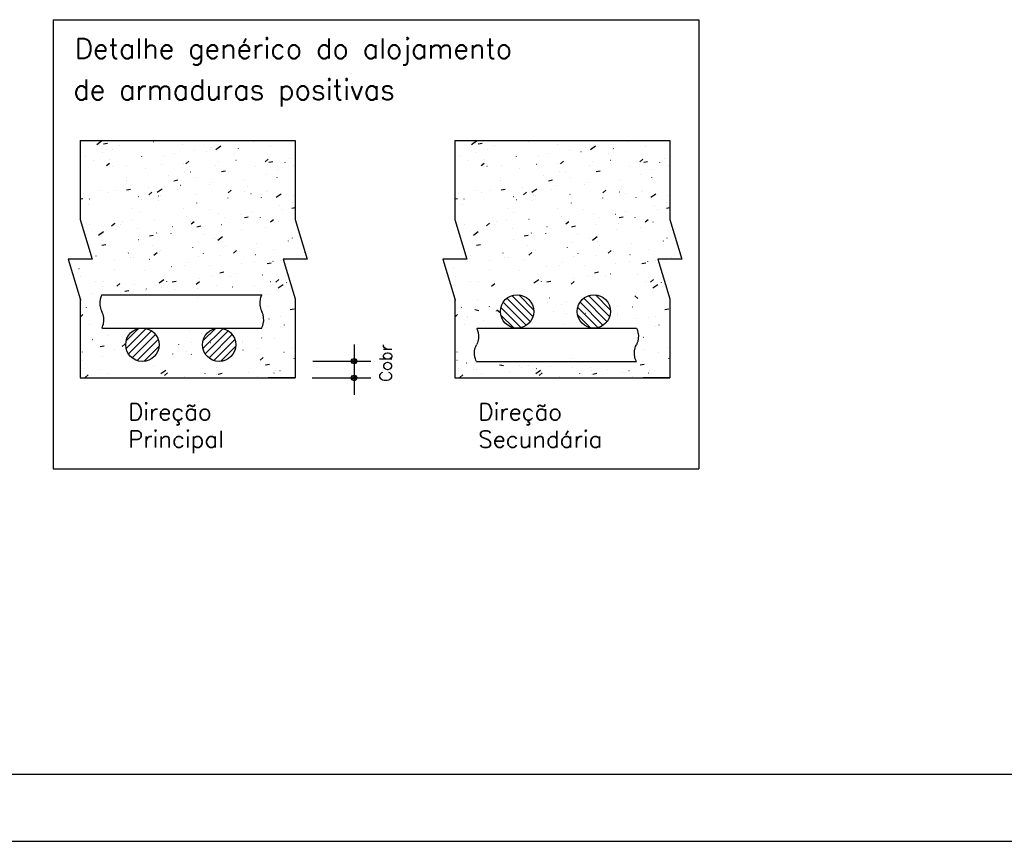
# Model space of a CAD drawing. Extents: x 0 to 119, y 0 to 84.
# Tile 10 of 16: x 85 to 100, y 0 to 12. Entities that reach past the tile are written whole.
import ezdxf

# ---------------------------------------------------------------- set-up
doc = ezdxf.new("R2010")
doc.units = 0
doc.header["$MEASUREMENT"] = 0
for name, color, linetype in [('1', 1, 'CONTINUOUS'), ('2', 2, 'CONTINUOUS'), ('8', 8, 'CONTINUOUS')]:
    doc.layers.add(name, color=color, linetype=linetype)
doc.styles.get("Standard").update_dxf_attribs({"font": 'ROMANS.SHX'})

msp = doc.modelspace()

# ---------------------------------------------------------------- linework, layer by layer
at = {"layer": '1', "linetype": 'Continuous'}
msp.add_line((0, 0), (118.900002, 0), dxfattribs=at)
at = {"layer": '2', "linetype": 'Continuous'}
for p, q in [((85.91697, 12.226338), (95.52197, 12.226338)), ((85.91697, 12.226338), (85.91697, 5.54239)), ((95.52197, 12.226338), (95.52197, 5.54239)), ((86.31586, 10.42997), (89.51586, 10.42997)), ((86.31586, 10.42997), (86.31586, 9.252032)), ((86.563541, 10.37056), (86.636183, 10.423695)), ((87.404825, 10.412648), (87.405801, 10.412864)), ((87.867599, 10.428274), (87.868207, 10.429067)), ((88.888486, 10.413401), (88.888617, 10.414393)), ((89.51586, 10.42997), (89.51586, 9.252032)), ((91.890357, 10.42997), (95.090357, 10.42997)), ((91.890357, 10.42997), (91.890357, 9.252032)), ((92.138038, 10.37056), (92.210679, 10.423695)), ((92.979322, 10.412648), (92.980298, 10.412864)), ((93.442095, 10.428274), (93.442704, 10.429067)), ((94.462983, 10.413401), (94.463114, 10.414393)), ((95.090357, 10.42997), (95.090357, 9.252032)), ((86.31586, 10.309788), (86.31586, 10.309788)), ((86.664449, 10.377547), (86.723347, 10.388996)), ((86.802346, 10.300834), (86.802477, 10.301826)), ((86.907813, 10.349344), (86.908421, 10.350138)), ((87.846101, 10.362323), (87.846232, 10.363314)), ((88.021873, 10.275142), (88.02285, 10.275358)), ((88.193019, 10.266426), (88.193627, 10.267219)), ((88.265947, 10.329252), (88.266924, 10.329468)), ((88.334828, 10.296076), (88.407469, 10.34921)), ((88.673672, 10.306882), (88.674281, 10.307676)), ((89.152805, 10.345356), (89.153413, 10.346149)), ((91.890357, 10.309788), (91.890357, 10.309788)), ((92.238946, 10.377547), (92.297844, 10.388996)), ((92.376843, 10.300834), (92.376973, 10.301826)), ((92.482309, 10.349344), (92.482918, 10.350138)), ((93.420598, 10.362323), (93.420729, 10.363314)), ((93.59637, 10.275142), (93.597346, 10.275358)), ((93.767515, 10.266426), (93.768124, 10.267219)), ((93.840444, 10.329252), (93.84142, 10.329468)), ((93.909324, 10.296076), (93.981965, 10.34921)), ((94.248169, 10.306882), (94.248778, 10.307676)), ((94.727301, 10.345356), (94.72791, 10.346149)), ((86.31586, 10.18939), (86.31586, 10.18939)), ((86.31586, 10.17123), (86.31586, 10.17123)), ((86.31586, 10.17123), (86.31586, 10.17123)), ((86.31586, 10.17123), (86.31586, 10.17123)), ((86.31586, 10.16384), (86.31586, 10.16384)), ((86.31586, 10.16384), (86.31586, 10.16384)), ((86.39924, 10.189715), (86.400217, 10.189931)), ((86.520132, 10.123857), (86.520262, 10.124848)), ((86.643314, 10.243825), (86.644291, 10.244041)), ((86.7541, 10.149023), (86.754709, 10.149816)), ((87.233232, 10.187496), (87.233841, 10.188289)), ((87.563887, 10.185345), (87.564017, 10.186337)), ((87.713886, 10.227952), (87.714495, 10.228746)), ((87.887857, 10.083344), (87.93382, 10.121911)), ((88.370174, 10.113532), (88.371173, 10.113576)), ((88.606272, 10.236424), (88.606402, 10.237415)), ((88.63404, 10.136554), (88.635016, 10.13677)), ((89.069402, 10.112383), (89.115364, 10.15095)), ((89.104474, 10.145593), (89.105473, 10.145636)), ((89.125473, 10.104886), (89.18437, 10.116335)), ((89.429165, 10.159769), (89.430164, 10.159812)), ((91.890357, 10.18939), (91.890357, 10.18939)), ((91.890357, 10.17123), (91.890357, 10.17123)), ((91.890357, 10.17123), (91.890357, 10.17123)), ((91.890357, 10.17123), (91.890357, 10.17123)), ((91.890357, 10.16384), (91.890357, 10.16384)), ((91.890357, 10.16384), (91.890357, 10.16384)), ((91.973737, 10.189715), (91.974713, 10.189931)), ((92.094628, 10.123857), (92.094759, 10.124848)), ((92.217811, 10.243825), (92.218787, 10.244041)), ((92.328597, 10.149023), (92.329206, 10.149816)), ((92.807729, 10.187496), (92.808338, 10.188289)), ((93.138384, 10.185345), (93.138514, 10.186337)), ((93.288383, 10.227952), (93.288992, 10.228746)), ((93.462354, 10.083344), (93.508317, 10.121911)), ((93.944671, 10.113532), (93.94567, 10.113576)), ((94.180768, 10.236424), (94.180899, 10.237415)), ((94.208537, 10.136554), (94.209513, 10.13677)), ((94.643898, 10.112383), (94.689861, 10.15095)), ((94.678971, 10.145593), (94.67997, 10.145636)), ((94.699969, 10.104886), (94.758867, 10.116335)), ((95.003662, 10.159769), (95.004661, 10.159812)), ((86.31586, 10.023839), (86.31586, 10.023839)), ((86.31586, 10.023839), (86.31586, 10.023839)), ((86.706313, 10.054305), (86.752276, 10.092872)), ((86.793676, 10.044701), (86.794675, 10.044745)), ((87.011407, 10.051127), (87.012383, 10.051343)), ((87.281672, 10.008368), (87.281803, 10.009359)), ((87.527976, 10.076761), (87.528975, 10.076805)), ((87.852667, 10.090937), (87.853666, 10.090981)), ((87.872529, 9.967731), (87.873505, 9.967947)), ((87.960472, 9.963365), (87.96108, 9.964158)), ((88.324057, 10.059446), (88.324188, 10.060438)), ((88.418701, 9.967504), (88.477599, 9.978952)), ((88.920258, 10.042295), (88.920866, 10.043088)), ((89.251088, 9.999048), (89.252065, 9.999264)), ((89.365463, 10.103089), (89.365594, 10.10408)), ((89.495162, 10.053158), (89.496139, 10.053374)), ((91.890357, 10.023839), (91.890357, 10.023839)), ((91.890357, 10.023839), (91.890357, 10.023839)), ((92.28081, 10.054305), (92.326773, 10.092872)), ((92.368173, 10.044701), (92.369172, 10.044745)), ((92.585904, 10.051127), (92.58688, 10.051343)), ((92.856169, 10.008368), (92.8563, 10.009359)), ((93.102473, 10.076761), (93.103472, 10.076805)), ((93.427164, 10.090937), (93.428163, 10.090981)), ((93.447026, 9.967731), (93.448002, 9.967947)), ((93.534968, 9.963365), (93.535577, 9.964158)), ((93.898554, 10.059446), (93.898684, 10.060438)), ((93.993198, 9.967504), (94.052096, 9.978952)), ((94.494754, 10.042295), (94.495363, 10.043088)), ((94.825585, 9.999048), (94.826561, 9.999264)), ((94.93996, 10.103089), (94.94009, 10.10408)), ((95.069659, 10.053158), (95.070635, 10.053374)), ((86.31586, 9.896928), (86.31586, 9.896928)), ((86.31586, 9.896928), (86.31586, 9.896928)), ((86.999458, 9.83139), (86.999588, 9.832381)), ((87.000686, 9.884435), (87.001294, 9.885228)), ((87.628455, 9.913621), (87.629431, 9.913837)), ((87.71193, 9.830121), (87.770827, 9.84157)), ((88.041842, 9.882468), (88.041973, 9.88346)), ((88.766545, 9.841973), (88.767154, 9.842766)), ((89.083248, 9.926111), (89.083379, 9.927103)), ((89.245677, 9.880446), (89.246286, 9.881239)), ((91.890357, 9.896928), (91.890357, 9.896928)), ((91.890357, 9.896928), (91.890357, 9.896928)), ((92.573954, 9.83139), (92.574085, 9.832381)), ((92.575182, 9.884435), (92.575791, 9.885228)), ((93.202952, 9.913621), (93.203928, 9.913837)), ((93.286426, 9.830121), (93.345324, 9.84157)), ((93.616339, 9.882468), (93.61647, 9.88346)), ((94.341042, 9.841973), (94.341651, 9.842766)), ((94.657745, 9.926111), (94.657876, 9.927103)), ((94.820174, 9.880446), (94.820783, 9.881239)), ((86.31586, 9.726676), (86.31586, 9.726676)), ((86.617989, 9.689606), (86.618965, 9.689822)), ((86.846973, 9.684113), (86.847582, 9.684906)), ((87.005158, 9.692739), (87.064056, 9.704187)), ((87.326105, 9.722586), (87.326714, 9.72338)), ((87.463135, 9.658462), (87.535776, 9.711597)), ((87.759628, 9.705491), (87.759758, 9.706482)), ((87.806759, 9.763043), (87.807368, 9.763836)), ((88.240622, 9.775033), (88.241598, 9.775249)), ((88.285891, 9.801516), (88.2865, 9.80231)), ((88.51785, 9.649576), (88.563812, 9.688143)), ((88.801034, 9.749133), (88.801164, 9.750125)), ((89.087575, 9.676609), (89.088574, 9.676653)), ((89.101744, 9.691637), (89.10272, 9.691854)), ((91.890357, 9.726676), (91.890357, 9.726676)), ((92.192486, 9.689606), (92.193462, 9.689822)), ((92.42147, 9.684113), (92.422079, 9.684906)), ((92.579655, 9.692739), (92.638552, 9.704187)), ((92.900602, 9.722586), (92.901211, 9.72338)), ((93.037631, 9.658462), (93.110272, 9.711597)), ((93.334125, 9.705491), (93.334255, 9.706482)), ((93.381256, 9.763043), (93.381865, 9.763836)), ((93.815119, 9.775033), (93.816095, 9.775249)), ((93.860388, 9.801516), (93.860997, 9.80231)), ((94.092346, 9.649576), (94.138309, 9.688143)), ((94.375531, 9.749133), (94.375661, 9.750125)), ((94.662072, 9.676609), (94.663071, 9.676653)), ((94.676241, 9.691637), (94.677217, 9.691854)), ((86.31586, 9.622626), (86.31586, 9.622626)), ((86.31586, 9.622626), (86.31586, 9.622626)), ((86.31586, 9.577897), (86.31586, 9.577897)), ((86.31586, 9.558753), (86.357284, 9.566805)), ((86.31586, 9.555593), (86.31586, 9.555593)), ((86.31586, 9.555593), (86.31586, 9.555593)), ((86.366319, 9.643656), (86.366928, 9.64445)), ((86.452086, 9.561541), (86.453085, 9.561585)), ((86.717243, 9.654412), (86.717374, 9.655404)), ((87.186386, 9.593601), (87.187385, 9.593645)), ((87.235037, 9.5521), (87.236013, 9.552317)), ((87.336305, 9.620537), (87.382268, 9.659104)), ((87.477413, 9.528513), (87.477544, 9.529505)), ((87.479111, 9.60621), (87.480087, 9.606427)), ((87.511077, 9.607778), (87.512076, 9.607821)), ((88.028584, 9.630373), (88.029583, 9.630416)), ((88.518819, 9.572156), (88.51895, 9.573147)), ((88.762884, 9.662433), (88.763883, 9.662476)), ((88.85767, 9.637527), (88.858646, 9.637744)), ((89.013131, 9.577385), (89.013739, 9.578178)), ((89.234421, 9.583978), (89.307062, 9.637113)), ((89.486236, 9.608004), (89.486845, 9.608797)), ((91.890357, 9.622626), (91.890357, 9.622626)), ((91.890357, 9.622626), (91.890357, 9.622626)), ((91.890357, 9.577897), (91.890357, 9.577897)), ((91.890357, 9.558753), (91.931781, 9.566805)), ((91.890357, 9.555593), (91.890357, 9.555593)), ((91.890357, 9.555593), (91.890357, 9.555593)), ((91.940816, 9.643656), (91.941425, 9.64445)), ((92.026583, 9.561541), (92.027582, 9.561585)), ((92.29174, 9.654412), (92.29187, 9.655404)), ((92.760883, 9.593601), (92.761882, 9.593645)), ((92.809534, 9.5521), (92.81051, 9.552317)), ((92.910802, 9.620537), (92.956765, 9.659104)), ((93.05191, 9.528513), (93.052041, 9.529505)), ((93.053608, 9.60621), (93.054584, 9.606427)), ((93.085574, 9.607778), (93.086573, 9.607821)), ((93.603081, 9.630373), (93.60408, 9.630416)), ((94.093316, 9.572156), (94.093446, 9.573147)), ((94.337381, 9.662433), (94.33838, 9.662476)), ((94.432167, 9.637527), (94.433143, 9.637744)), ((94.587627, 9.577385), (94.588236, 9.578178)), ((94.808917, 9.583978), (94.881558, 9.637113)), ((95.060733, 9.608004), (95.061341, 9.608797)), ((86.435028, 9.477435), (86.435159, 9.478426)), ((87.093559, 9.419525), (87.094167, 9.420319)), ((87.847204, 9.413512), (87.84818, 9.413729)), ((88.053345, 9.498455), (88.053953, 9.499249)), ((88.236605, 9.395178), (88.236735, 9.39617)), ((88.859418, 9.377063), (88.860027, 9.377857)), ((89.28036, 9.456667), (89.28049, 9.457658)), ((89.332524, 9.407682), (89.333132, 9.408476)), ((89.466181, 9.420078), (89.51586, 9.429734)), ((89.469837, 9.498939), (89.470813, 9.499156)), ((92.009525, 9.477435), (92.009656, 9.478426)), ((92.668055, 9.419525), (92.668664, 9.420319)), ((93.421701, 9.413512), (93.422677, 9.413729)), ((93.627841, 9.498455), (93.62845, 9.499249)), ((93.811101, 9.395178), (93.811232, 9.39617)), ((94.433915, 9.377063), (94.434524, 9.377857)), ((94.854857, 9.456667), (94.854987, 9.457658)), ((94.90702, 9.407682), (94.907629, 9.408476)), ((95.040678, 9.420078), (95.090357, 9.429734)), ((95.044334, 9.498939), (95.04531, 9.499156)), ((86.31586, 9.348324), (86.31586, 9.348324)), ((86.31586, 9.348324), (86.31586, 9.348324)), ((86.31586, 9.348324), (86.31586, 9.348324)), ((86.31586, 9.252035), (86.494694, 8.663066)), ((87.085693, 9.244689), (87.086669, 9.244906)), ((87.195199, 9.351535), (87.195329, 9.352527)), ((87.418978, 9.257677), (87.419587, 9.25847)), ((87.899632, 9.298133), (87.900241, 9.298927)), ((88.378764, 9.336607), (88.379373, 9.3374)), ((88.464252, 9.276007), (88.465228, 9.276223)), ((88.708326, 9.330116), (88.709302, 9.330333)), ((88.75941, 9.282695), (88.818307, 9.294144)), ((88.998145, 9.279689), (88.998276, 9.28068)), ((89.147842, 9.215808), (89.193804, 9.254375)), ((89.51586, 9.252035), (89.694694, 8.663066)), ((91.890357, 9.348324), (91.890357, 9.348324)), ((91.890357, 9.348324), (91.890357, 9.348324)), ((91.890357, 9.348324), (91.890357, 9.348324)), ((91.890357, 9.252035), (92.06919, 8.663066)), ((92.66019, 9.244689), (92.661166, 9.244906)), ((92.769695, 9.351535), (92.769826, 9.352527)), ((92.993475, 9.257677), (92.994084, 9.25847)), ((93.474129, 9.298133), (93.474738, 9.298927)), ((93.953261, 9.336607), (93.95387, 9.3374)), ((94.038749, 9.276007), (94.039725, 9.276223)), ((94.282823, 9.330116), (94.283799, 9.330333)), ((94.333906, 9.282695), (94.392804, 9.294144)), ((94.572642, 9.279689), (94.572773, 9.28068)), ((94.722339, 9.215808), (94.768301, 9.254375)), ((95.090357, 9.252035), (95.269191, 8.663066)), ((86.365211, 9.089502), (86.365211, 9.089502)), ((86.365211, 9.089502), (86.365211, 9.089502)), ((86.365211, 9.089502), (86.365211, 9.089502)), ((86.366503, 9.085249), (86.366503, 9.085249)), ((86.366503, 9.085249), (86.366503, 9.085249)), ((86.366503, 9.085249), (86.366503, 9.085249)), ((86.459192, 9.178747), (86.459801, 9.17954)), ((86.784753, 9.15773), (86.830716, 9.196297)), ((86.841619, 9.190579), (86.842595, 9.190796)), ((86.844796, 9.110442), (86.845795, 9.110485)), ((86.912984, 9.174558), (86.913115, 9.175549)), ((86.939846, 9.219204), (86.940455, 9.219997)), ((87.169487, 9.124618), (87.170486, 9.124661)), ((87.686994, 9.147213), (87.687993, 9.147256)), ((87.95439, 9.2182), (87.95452, 9.219192)), ((87.966298, 9.186769), (88.01226, 9.225336)), ((88.052638, 9.145313), (88.111536, 9.156761)), ((88.421294, 9.179273), (88.422293, 9.179317)), ((88.715931, 9.102711), (88.716061, 9.103703)), ((88.745985, 9.193449), (88.746984, 9.193493)), ((89.076419, 9.137419), (89.077395, 9.137635)), ((89.263492, 9.216044), (89.264491, 9.216088)), ((91.939708, 9.089502), (91.939708, 9.089502)), ((91.939708, 9.089502), (91.939708, 9.089502)), ((91.939708, 9.089502), (91.939708, 9.089502)), ((91.941, 9.085249), (91.941, 9.085249)), ((91.941, 9.085249), (91.941, 9.085249)), ((91.941, 9.085249), (91.941, 9.085249)), ((92.033689, 9.178747), (92.034298, 9.17954)), ((92.35925, 9.15773), (92.405213, 9.196297)), ((92.416116, 9.190579), (92.417092, 9.190796)), ((92.419293, 9.110442), (92.420292, 9.110485)), ((92.487481, 9.174558), (92.487611, 9.175549)), ((92.514343, 9.219204), (92.514952, 9.219997)), ((92.743984, 9.124618), (92.744983, 9.124661)), ((93.261491, 9.147213), (93.26249, 9.147256)), ((93.528887, 9.2182), (93.529017, 9.219192)), ((93.540794, 9.186769), (93.586757, 9.225336)), ((93.627135, 9.145313), (93.686033, 9.156761)), ((93.995791, 9.179273), (93.99679, 9.179317)), ((94.290427, 9.102711), (94.290558, 9.103703)), ((94.320482, 9.193449), (94.321481, 9.193493)), ((94.650915, 9.137419), (94.651892, 9.137635)), ((94.837989, 9.216044), (94.838988, 9.216088)), ((86.372441, 9.065691), (86.372441, 9.065691)), ((86.378287, 9.046439), (86.378287, 9.046439)), ((86.378287, 9.046439), (86.378287, 9.046439)), ((86.378287, 9.046439), (86.378287, 9.046439)), ((86.591442, 9.020848), (86.664083, 9.073983)), ((86.630769, 8.99758), (86.6309, 8.998572)), ((87.186431, 8.954616), (87.18704, 8.955409)), ((87.345867, 9.00793), (87.404764, 9.019379)), ((87.453786, 9.051992), (87.454762, 9.052208)), ((87.672175, 9.041223), (87.672306, 9.042214)), ((88.146218, 9.033546), (88.146826, 9.034339)), ((88.314908, 8.968596), (88.315884, 8.968812)), ((88.362728, 8.946364), (88.435369, 8.999499)), ((89.476101, 8.976812), (89.476231, 8.977804)), ((91.946938, 9.065691), (91.946938, 9.065691)), ((91.952784, 9.046439), (91.952784, 9.046439)), ((91.952784, 9.046439), (91.952784, 9.046439)), ((91.952784, 9.046439), (91.952784, 9.046439)), ((92.165938, 9.020848), (92.238579, 9.073983)), ((92.205266, 8.99758), (92.205397, 8.998572)), ((92.760928, 8.954616), (92.761537, 8.955409)), ((92.920363, 9.00793), (92.979261, 9.019379)), ((93.028282, 9.051992), (93.029259, 9.052208)), ((93.246672, 9.041223), (93.246803, 9.042214)), ((93.720714, 9.033546), (93.721323, 9.034339)), ((93.889405, 8.968596), (93.890381, 8.968812)), ((93.937224, 8.946364), (94.009865, 8.999499)), ((95.050598, 8.976812), (95.050728, 8.977804)), ((86.423383, 8.897919), (86.423383, 8.897919)), ((86.433889, 8.86332), (86.433889, 8.86332)), ((86.443253, 8.83248), (86.443253, 8.83248)), ((86.444538, 8.828247), (86.444538, 8.828247)), ((86.444538, 8.828247), (86.444538, 8.828247)), ((86.444538, 8.828247), (86.444538, 8.828247)), ((86.448201, 8.829059), (86.449177, 8.829275)), ((86.639095, 8.870548), (86.697993, 8.881996)), ((86.692275, 8.883169), (86.693251, 8.883385)), ((87.389961, 8.864245), (87.390091, 8.865237)), ((87.511851, 8.792767), (87.51246, 8.793561)), ((87.992505, 8.833224), (87.993114, 8.834017)), ((88.070834, 8.914486), (88.07181, 8.914702)), ((88.433716, 8.925734), (88.433847, 8.926725)), ((88.471637, 8.871697), (88.472246, 8.872491)), ((88.59629, 8.753001), (88.642252, 8.791568)), ((88.944743, 8.902316), (88.945351, 8.90311)), ((89.193886, 8.799834), (89.194017, 8.800826)), ((89.417848, 8.932935), (89.418457, 8.933729)), ((91.99788, 8.897919), (91.99788, 8.897919)), ((92.008386, 8.86332), (92.008386, 8.86332)), ((92.01775, 8.83248), (92.01775, 8.83248)), ((92.019035, 8.828247), (92.019035, 8.828247)), ((92.019035, 8.828247), (92.019035, 8.828247)), ((92.019035, 8.828247), (92.019035, 8.828247)), ((92.022697, 8.829059), (92.023674, 8.829275)), ((92.213592, 8.870548), (92.272489, 8.881996)), ((92.266771, 8.883169), (92.267748, 8.883385)), ((92.964457, 8.864245), (92.964588, 8.865237)), ((93.086348, 8.792767), (93.086957, 8.793561)), ((93.567002, 8.833224), (93.567611, 8.834017)), ((93.645331, 8.914486), (93.646307, 8.914702)), ((94.008213, 8.925734), (94.008343, 8.926725)), ((94.046134, 8.871697), (94.046743, 8.872491)), ((94.170787, 8.753001), (94.216749, 8.791568)), ((94.519239, 8.902316), (94.519848, 8.90311)), ((94.768383, 8.799834), (94.768514, 8.800826)), ((94.992345, 8.932935), (94.992954, 8.933729)), ((86.494694, 8.663066), (86.137027, 8.663066)), ((86.137027, 8.663066), (86.31586, 8.074097)), ((86.552065, 8.713838), (86.552674, 8.714631)), ((87.032719, 8.754294), (87.033328, 8.755088)), ((87.060367, 8.690471), (87.061344, 8.690687)), ((87.107746, 8.687267), (87.107877, 8.688259)), ((87.345404, 8.664053), (87.346403, 8.664097)), ((87.414746, 8.723962), (87.460708, 8.762529)), ((88.079704, 8.696113), (88.080703, 8.696157)), ((88.151501, 8.748756), (88.151632, 8.749747)), ((88.404395, 8.710289), (88.405394, 8.710333)), ((88.683, 8.775898), (88.683977, 8.776114)), ((88.921902, 8.732884), (88.922901, 8.732928)), ((89.694694, 8.663066), (89.337027, 8.663066)), ((89.337027, 8.663066), (89.51586, 8.074097)), ((89.411347, 8.663066), (89.411347, 8.663066)), ((89.434795, 8.663066), (89.434795, 8.663066)), ((89.434795, 8.663066), (89.434795, 8.663066)), ((89.435437, 8.663066), (89.435437, 8.663066)), ((89.544123, 8.692502), (89.545099, 8.692718)), ((89.636047, 8.663066), (89.636047, 8.663066)), ((89.656202, 8.764945), (89.657202, 8.764988)), ((89.660381, 8.663066), (89.660381, 8.663066)), ((92.06919, 8.663066), (91.711523, 8.663066)), ((91.711523, 8.663066), (91.890357, 8.074097)), ((92.126562, 8.713838), (92.127171, 8.714631)), ((92.607216, 8.754294), (92.607825, 8.755088)), ((92.634864, 8.690471), (92.63584, 8.690687)), ((92.682243, 8.687267), (92.682373, 8.688259)), ((92.919901, 8.664053), (92.9209, 8.664097)), ((92.989242, 8.723962), (93.035205, 8.762529)), ((93.654201, 8.696113), (93.6552, 8.696157)), ((93.725998, 8.748756), (93.726129, 8.749747)), ((93.978892, 8.710289), (93.979891, 8.710333)), ((94.257497, 8.775898), (94.258474, 8.776114)), ((94.496399, 8.732884), (94.497398, 8.732928)), ((95.269191, 8.663066), (94.911524, 8.663066)), ((94.911524, 8.663066), (95.090357, 8.074097)), ((94.985844, 8.663066), (94.985844, 8.663066)), ((95.009292, 8.663066), (95.009292, 8.663066)), ((95.009292, 8.663066), (95.009292, 8.663066)), ((95.009934, 8.663066), (95.009934, 8.663066)), ((95.118619, 8.692502), (95.119596, 8.692718)), ((95.210544, 8.663066), (95.210544, 8.663066)), ((95.230699, 8.764945), (95.231698, 8.764988)), ((95.234877, 8.663066), (95.234877, 8.663066)), ((86.148846, 8.62414), (86.148846, 8.62414)), ((86.152541, 8.611971), (86.152541, 8.611971)), ((86.152541, 8.611971), (86.152541, 8.611971)), ((86.152541, 8.611971), (86.152541, 8.611971)), ((86.187465, 8.496953), (86.187465, 8.496953)), ((86.298857, 8.521648), (86.299833, 8.521864)), ((86.503206, 8.627282), (86.504205, 8.627325)), ((86.825532, 8.51029), (86.825662, 8.511281)), ((86.827897, 8.641458), (86.828896, 8.641502)), ((87.677416, 8.552965), (87.678392, 8.553181)), ((87.869287, 8.571778), (87.869417, 8.57277)), ((87.92149, 8.607075), (87.922466, 8.607291)), ((88.23909, 8.568636), (88.239699, 8.56943)), ((88.712196, 8.599255), (88.712805, 8.600049)), ((88.911672, 8.622857), (88.911802, 8.623848)), ((89.100118, 8.597887), (89.159016, 8.609335)), ((89.185301, 8.629874), (89.18591, 8.630668)), ((89.300049, 8.638392), (89.301025, 8.638608)), ((91.723343, 8.62414), (91.723343, 8.62414)), ((91.727038, 8.611971), (91.727038, 8.611971)), ((91.727038, 8.611971), (91.727038, 8.611971)), ((91.727038, 8.611971), (91.727038, 8.611971)), ((91.761962, 8.496953), (91.761962, 8.496953)), ((91.873353, 8.521648), (91.87433, 8.521864)), ((92.077703, 8.627282), (92.078702, 8.627325)), ((92.400028, 8.51029), (92.400159, 8.511281)), ((92.402394, 8.641458), (92.403393, 8.641502)), ((93.251912, 8.552965), (93.252889, 8.553181)), ((93.443784, 8.571778), (93.443914, 8.57277)), ((93.495986, 8.607075), (93.496963, 8.607291)), ((93.813587, 8.568636), (93.814196, 8.56943)), ((94.286693, 8.599255), (94.287301, 8.600049)), ((94.486168, 8.622857), (94.486299, 8.623848)), ((94.674615, 8.597887), (94.733513, 8.609335)), ((94.759798, 8.629874), (94.760407, 8.630668)), ((94.874545, 8.638392), (94.875522, 8.638608)), ((86.319518, 8.410777), (86.320127, 8.41157)), ((87.279304, 8.489706), (87.279913, 8.4905)), ((87.491035, 8.308751), (87.563676, 8.361885)), ((87.587072, 8.394801), (87.587203, 8.395792)), ((88.085378, 8.368315), (88.085987, 8.369108)), ((88.289582, 8.414377), (88.290559, 8.414593)), ((88.393347, 8.460504), (88.452244, 8.471953)), ((88.558484, 8.398934), (88.559092, 8.399727)), ((88.629457, 8.445879), (88.629588, 8.446871)), ((89.031589, 8.429553), (89.032198, 8.430346)), ((89.226282, 8.319232), (89.272245, 8.3578)), ((91.894015, 8.410777), (91.894624, 8.41157)), ((92.853801, 8.489706), (92.85441, 8.4905)), ((93.065531, 8.308751), (93.138172, 8.361885)), ((93.161569, 8.394801), (93.1617, 8.395792)), ((93.659875, 8.368315), (93.660484, 8.369108)), ((93.864079, 8.414377), (93.865055, 8.414593)), ((93.967844, 8.460504), (94.026741, 8.471953)), ((94.13298, 8.398934), (94.133589, 8.399727)), ((94.203954, 8.445879), (94.204084, 8.446871)), ((94.606086, 8.429553), (94.606694, 8.430346)), ((94.800779, 8.319232), (94.846741, 8.3578)), ((86.243652, 8.311906), (86.243652, 8.311906)), ((86.243652, 8.311906), (86.243652, 8.311906)), ((86.243652, 8.311906), (86.243652, 8.311906)), ((86.265501, 8.239951), (86.265501, 8.239951)), ((86.265501, 8.239951), (86.265501, 8.239951)), ((86.270111, 8.224765), (86.270111, 8.224765)), ((86.270111, 8.224765), (86.270111, 8.224765)), ((86.543317, 8.333312), (86.543447, 8.334303)), ((86.644938, 8.248928), (86.645547, 8.249721)), ((86.666949, 8.32895), (86.667926, 8.329166)), ((86.863194, 8.261155), (86.909156, 8.299722)), ((87.125592, 8.289385), (87.126201, 8.290178)), ((87.304858, 8.217823), (87.304988, 8.218814)), ((87.528071, 8.245554), (87.529048, 8.245771)), ((87.604724, 8.327858), (87.605333, 8.328651)), ((87.686575, 8.323122), (87.745473, 8.33457)), ((87.738114, 8.212953), (87.739113, 8.212997)), ((88.044738, 8.290194), (88.0907, 8.328761)), ((88.062805, 8.22713), (88.063804, 8.227173)), ((88.347242, 8.268901), (88.347373, 8.269893)), ((88.580312, 8.249724), (88.581311, 8.249768)), ((88.906631, 8.276871), (88.907607, 8.277088)), ((89.150705, 8.330981), (89.151681, 8.331198)), ((89.262321, 8.234266), (89.334962, 8.287401)), ((89.314613, 8.281785), (89.315612, 8.281828)), ((89.388648, 8.312544), (89.388779, 8.313536)), ((91.818149, 8.311906), (91.818149, 8.311906)), ((91.818149, 8.311906), (91.818149, 8.311906)), ((91.818149, 8.311906), (91.818149, 8.311906)), ((91.839997, 8.239951), (91.839997, 8.239951)), ((91.839997, 8.239951), (91.839997, 8.239951)), ((91.844608, 8.224765), (91.844608, 8.224765)), ((91.844608, 8.224765), (91.844608, 8.224765)), ((92.117814, 8.333312), (92.117944, 8.334303)), ((92.241446, 8.32895), (92.242422, 8.329166)), ((92.43769, 8.261155), (92.483653, 8.299722)), ((93.179221, 8.327858), (93.17983, 8.328651)), ((93.261072, 8.323122), (93.31997, 8.33457)), ((93.619235, 8.290194), (93.665197, 8.328761)), ((94.725201, 8.330981), (94.726178, 8.331198)), ((94.836817, 8.234266), (94.909458, 8.287401)), ((94.889109, 8.281785), (94.890108, 8.281828)), ((94.963145, 8.312544), (94.963276, 8.313536)), ((86.292858, 8.149852), (86.292858, 8.149852)), ((86.31586, 8.074097), (86.31586, 6.896163)), ((86.31586, 8.056682), (86.33193, 8.059805)), ((86.486307, 8.158298), (86.487306, 8.158342)), ((86.638913, 8.133894), (88.792322, 8.133894)), ((86.979804, 8.185739), (87.038701, 8.197188)), ((87.003814, 8.180893), (87.004813, 8.180937)), ((87.283997, 8.191444), (87.284974, 8.191661)), ((88.065028, 8.091924), (88.065158, 8.092915)), ((88.792322, 8.133894), (89.017418, 8.133894)), ((89.106434, 8.135566), (89.106564, 8.136558)), ((89.51586, 8.074097), (89.51586, 6.896163)), ((91.867355, 8.149852), (91.867355, 8.149852)), ((91.890357, 8.074097), (91.890357, 6.896163)), ((91.890357, 8.056682), (91.906426, 8.059805)), ((92.228582, 8.067761), (92.228452, 8.068752)), ((92.665551, 8.080122), (93.010555, 7.735118)), ((92.738865, 8.119945), (93.050378, 7.808432)), ((92.841347, 8.1306), (93.061033, 7.910913)), ((93.301849, 8.083262), (93.300873, 8.083478)), ((93.808043, 8.080122), (94.153047, 7.735118)), ((93.881357, 8.119945), (94.19287, 7.808432)), ((93.983839, 8.1306), (94.203525, 7.910914)), ((94.031529, 8.139607), (94.031398, 8.140598)), ((94.567008, 8.115106), (94.612971, 8.076539)), ((95.090357, 8.074097), (95.090357, 6.896163)), ((86.31586, 7.976813), (86.31586, 7.976813)), ((86.31586, 7.976813), (86.31586, 7.976813)), ((86.31586, 7.976813), (86.31586, 7.976813)), ((86.412391, 7.945867), (86.413, 7.94666)), ((89.116913, 7.954806), (89.117522, 7.955599)), ((89.440827, 7.913078), (89.499725, 7.924527)), ((91.890357, 7.976813), (91.890357, 7.976813)), ((91.890357, 7.976813), (91.890357, 7.976813)), ((91.890357, 7.976813), (91.890357, 7.976813)), ((91.986888, 7.945867), (91.987497, 7.94666)), ((92.188237, 7.912239), (92.247135, 7.90079)), ((92.40579, 7.955885), (92.405181, 7.956678)), ((92.516131, 7.911208), (92.562093, 7.872641)), ((92.575909, 7.94349), (92.873923, 7.645476)), ((92.610709, 8.021827), (92.95226, 7.680275)), ((92.684801, 7.945756), (92.683825, 7.945973)), ((92.955121, 8.014934), (92.954122, 8.014977)), ((93.269988, 8.024118), (93.269857, 8.025109)), ((93.472628, 7.992339), (93.471629, 7.992383)), ((93.545923, 8.029152), (93.544947, 8.029369)), ((93.718401, 7.94349), (94.016415, 7.645476)), ((93.753201, 8.021827), (94.094752, 7.680276)), ((94.206928, 7.960279), (94.205929, 7.960322)), ((94.313743, 7.962629), (94.313613, 7.963621)), ((94.531619, 7.946102), (94.53062, 7.946146)), ((95.015324, 7.913078), (95.074221, 7.924527)), ((86.31586, 7.801887), (86.357604, 7.836915)), ((86.31586, 7.820065), (86.31586, 7.820065)), ((86.31586, 7.820065), (86.31586, 7.820065)), ((86.31586, 7.820065), (86.31586, 7.820065)), ((89.125379, 7.776763), (89.126355, 7.776979)), ((89.297713, 7.812801), (89.298712, 7.812845)), ((91.890357, 7.801887), (91.932101, 7.836915)), ((91.890357, 7.820065), (91.890357, 7.820065)), ((91.890357, 7.820065), (91.890357, 7.820065)), ((91.890357, 7.820065), (91.890357, 7.820065)), ((92.072634, 7.807168), (92.071658, 7.807385)), ((92.08037, 7.794036), (92.079761, 7.79483)), ((92.510797, 7.890783), (92.510666, 7.891774)), ((92.575597, 7.830664), (92.761097, 7.645164)), ((93.359549, 7.884809), (93.35894, 7.885603)), ((93.552203, 7.84714), (93.552072, 7.848132)), ((93.718089, 7.830664), (93.903589, 7.645164)), ((93.832654, 7.85419), (93.832045, 7.854984)), ((94.30576, 7.823571), (94.305151, 7.824364)), ((94.307434, 7.860329), (94.306458, 7.860546)), ((94.595958, 7.785652), (94.595827, 7.786643)), ((94.778865, 7.792952), (94.778256, 7.793745)), ((94.87221, 7.812801), (94.873209, 7.812845)), ((86.31586, 7.702511), (86.31586, 7.702511)), ((86.31586, 7.702511), (86.31586, 7.702511)), ((86.31586, 7.702511), (86.31586, 7.702511)), ((86.31586, 7.682611), (86.31586, 7.682611)), ((86.31586, 7.682611), (86.31586, 7.682611)), ((86.458214, 7.68689), (86.458344, 7.687881)), ((86.648012, 7.637894), (88.792322, 7.637894)), ((86.662224, 7.697733), (86.663223, 7.697777)), ((87.001101, 7.445123), (87.186601, 7.630623)), ((87.001412, 7.332298), (87.299426, 7.630311)), ((88.143593, 7.445123), (88.329093, 7.630623)), ((88.143904, 7.332298), (88.441918, 7.630312)), ((88.792322, 7.637894), (89.017418, 7.637894)), ((89.303545, 7.666122), (89.303676, 7.667113)), ((89.357472, 7.682364), (89.35808, 7.683157)), ((91.890357, 7.702511), (91.890357, 7.702511)), ((91.890357, 7.702511), (91.890357, 7.702511)), ((91.890357, 7.702511), (91.890357, 7.702511)), ((91.890357, 7.682611), (91.890357, 7.682611)), ((91.890357, 7.682611), (91.890357, 7.682611)), ((92.032711, 7.68689), (92.032841, 7.687881)), ((92.222509, 7.637894), (94.366819, 7.637894)), ((92.316708, 7.753058), (92.315732, 7.753275)), ((93.040156, 7.715107), (93.039547, 7.7159)), ((93.513261, 7.684488), (93.512652, 7.685281)), ((93.695267, 7.721741), (93.694291, 7.721958)), ((93.834417, 7.670163), (93.834287, 7.671154)), ((94.366819, 7.637894), (94.591915, 7.637894)), ((94.878042, 7.666122), (94.878173, 7.667113)), ((94.931968, 7.682364), (94.932577, 7.683157)), ((86.505264, 7.480958), (86.505873, 7.481751)), ((86.741235, 7.522513), (86.742211, 7.522729)), ((87.036212, 7.25396), (87.377763, 7.595512)), ((87.091054, 7.195665), (87.436059, 7.54067)), ((87.46505, 7.559888), (87.465659, 7.560681)), ((87.938156, 7.590507), (87.938764, 7.5913)), ((88.119794, 7.55383), (88.12077, 7.554046)), ((88.178704, 7.25396), (88.520256, 7.595512)), ((88.233546, 7.195665), (88.57855, 7.54067)), ((88.25979, 7.604633), (88.25992, 7.605625)), ((89.021331, 7.489144), (89.021461, 7.490136)), ((89.203759, 7.482042), (89.204368, 7.482835)), ((92.23772, 7.578011), (92.236721, 7.578054)), ((94.700852, 7.498808), (94.699876, 7.499025)), ((86.31586, 7.44915), (86.31586, 7.44915)), ((86.31586, 7.428209), (86.31586, 7.428209)), ((86.31586, 7.428209), (86.31586, 7.428209)), ((86.31586, 7.428209), (86.31586, 7.428209)), ((86.497161, 7.468403), (86.498137, 7.468619)), ((86.613741, 7.363549), (86.672638, 7.374997)), ((86.936169, 7.384013), (86.9363, 7.385005)), ((86.941634, 7.364579), (86.987596, 7.403147)), ((87.109328, 7.329815), (87.110304, 7.330031)), ((87.164368, 7.155842), (87.475881, 7.467355)), ((87.26685, 7.145187), (87.486537, 7.364874)), ((87.784443, 7.390185), (87.785052, 7.390978)), ((87.977575, 7.427656), (87.977706, 7.428647)), ((88.257549, 7.420804), (88.258157, 7.421597)), ((88.30686, 7.155842), (88.618373, 7.467355)), ((88.409342, 7.145187), (88.629028, 7.364874)), ((88.730654, 7.451423), (88.731263, 7.452216)), ((88.731961, 7.415242), (88.732937, 7.415458)), ((88.956123, 7.329641), (88.957122, 7.329685)), ((89.47363, 7.352236), (89.474629, 7.35228)), ((90.392549, 7.395187), (90.392549, 6.646163)), ((91.890357, 7.44915), (91.890357, 7.44915)), ((91.890357, 7.428209), (91.890357, 7.428209)), ((91.890357, 7.428209), (91.890357, 7.428209)), ((91.890357, 7.428209), (91.890357, 7.428209)), ((95.048127, 7.352236), (95.049126, 7.35228)), ((86.31586, 7.305646), (86.31586, 7.305646)), ((86.31586, 7.234121), (86.31586, 7.234121)), ((86.31586, 7.234121), (86.31586, 7.234121)), ((86.31586, 7.214365), (86.31586, 7.214365)), ((86.31586, 7.214365), (86.31586, 7.214365)), ((86.320634, 7.214573), (86.321633, 7.214617)), ((86.351552, 7.280636), (86.352161, 7.281429)), ((86.653955, 7.207035), (86.654085, 7.208027)), ((86.830684, 7.319109), (86.831293, 7.319903)), ((87.379625, 7.26081), (87.380624, 7.260854)), ((87.695361, 7.250678), (87.695491, 7.25167)), ((87.726376, 7.192309), (87.727352, 7.192525)), ((87.897132, 7.283405), (87.898131, 7.283449)), ((87.97045, 7.246419), (87.971426, 7.246635)), ((88.631433, 7.315465), (88.632432, 7.315509)), ((88.739116, 7.312167), (88.739247, 7.313158)), ((88.992511, 7.160681), (89.038474, 7.199248)), ((89.349009, 7.277736), (89.349985, 7.277952)), ((89.499286, 7.186267), (89.499417, 7.187259)), ((91.890357, 7.305646), (91.890357, 7.305646)), ((91.890357, 7.234121), (91.890357, 7.234121)), ((91.890357, 7.234121), (91.890357, 7.234121)), ((91.890357, 7.214365), (91.890357, 7.214365)), ((91.890357, 7.214365), (91.890357, 7.214365)), ((91.895131, 7.214573), (91.89613, 7.214617)), ((91.926049, 7.280636), (91.926658, 7.281429)), ((93.639655, 7.182872), (93.639525, 7.183864)), ((94.692019, 7.320188), (94.69141, 7.320982)), ((94.923506, 7.277736), (94.924482, 7.277952)), ((95.073783, 7.186267), (95.073914, 7.187259)), ((86.31586, 7.153907), (86.31586, 7.153907)), ((86.347817, 7.160992), (86.348793, 7.161208)), ((87.413146, 7.0737), (87.413277, 7.074692)), ((88.338543, 7.053721), (88.339519, 7.053937)), ((88.456901, 7.135189), (88.457032, 7.13618)), ((89.074764, 7.090888), (89.133662, 7.102336)), ((89.779477, 7.145187), (90.642549, 7.145187)), ((91.890357, 7.153907), (91.890357, 7.153907)), ((91.922314, 7.160992), (91.92329, 7.161208)), ((92.061803, 7.117446), (92.060804, 7.117489)), ((92.21341, 7.141894), (94.366819, 7.141894)), ((92.5543, 7.090048), (92.613198, 7.078599)), ((92.57931, 7.094851), (92.578311, 7.094894)), ((92.859471, 7.084127), (92.858494, 7.084343)), ((92.879485, 7.056973), (92.879354, 7.057964)), ((92.987643, 7.0737), (92.987773, 7.074692)), ((93.31361, 7.06279), (93.312611, 7.062834)), ((93.638301, 7.048614), (93.637302, 7.048658)), ((93.91304, 7.053721), (93.914016, 7.053937)), ((94.366819, 7.141894), (94.591915, 7.141894)), ((94.649261, 7.090888), (94.708158, 7.102336)), ((94.681061, 7.13923), (94.680931, 7.140221)), ((86.31586, 6.896163), (89.51586, 6.896163)), ((86.354113, 6.896163), (86.354113, 6.896163)), ((86.354113, 6.896163), (86.354113, 6.896163)), ((86.37174, 7.030058), (86.371871, 7.031049)), ((86.383396, 6.896163), (86.383396, 6.896163)), ((86.390082, 6.901772), (86.436044, 6.94034)), ((86.390546, 6.896163), (86.390546, 6.896163)), ((86.390546, 6.896163), (86.390546, 6.896163)), ((86.506146, 6.896163), (86.506146, 6.896163)), ((86.506146, 6.896163), (86.506146, 6.896163)), ((86.506146, 6.896163), (86.506146, 6.896163)), ((86.598137, 7.016048), (86.598746, 7.016842)), ((86.613028, 6.896163), (86.613028, 6.896163)), ((86.613028, 6.896163), (86.613028, 6.896163)), ((86.71591, 6.968294), (86.716886, 6.96851)), ((86.871943, 6.896163), (86.871943, 6.896163)), ((86.871943, 6.896163), (86.871943, 6.896163)), ((86.955756, 6.896163), (86.955756, 6.896163)), ((86.955756, 6.896163), (86.955756, 6.896163)), ((87.130858, 6.896163), (87.130858, 6.896163)), ((87.130932, 6.896723), (87.131062, 6.897714)), ((87.389773, 6.896163), (87.389773, 6.896163)), ((87.405367, 6.896163), (87.405367, 6.896163)), ((87.405367, 6.896163), (87.405367, 6.896163)), ((87.432975, 6.896163), (87.432975, 6.896163)), ((87.518935, 6.959039), (87.591576, 7.012173)), ((87.530333, 6.896163), (87.530333, 6.896163)), ((87.571626, 6.930811), (87.617589, 6.969378)), ((87.627843, 6.896163), (87.627843, 6.896163)), ((87.627843, 6.896163), (87.627843, 6.896163)), ((87.648688, 6.896163), (87.648688, 6.896163)), ((87.854977, 6.896163), (87.854977, 6.896163)), ((87.869768, 6.915438), (87.870376, 6.916231)), ((87.907603, 6.896163), (87.907603, 6.896163)), ((88.072991, 6.896163), (88.072991, 6.896163)), ((88.166518, 6.896163), (88.166518, 6.896163)), ((88.166518, 6.896163), (88.166518, 6.896163)), ((88.166518, 6.896163), (88.166518, 6.896163)), ((88.174687, 6.958211), (88.174817, 6.959203)), ((88.304588, 6.896163), (88.304588, 6.896163)), ((88.342873, 6.946057), (88.343482, 6.94685)), ((88.367992, 6.953505), (88.42689, 6.964954)), ((88.425433, 6.896163), (88.425433, 6.896163)), ((88.425433, 6.896163), (88.425433, 6.896163)), ((88.425433, 6.896163), (88.425433, 6.896163)), ((88.67727, 6.896163), (88.67727, 6.896163)), ((88.684348, 6.896163), (88.684348, 6.896163)), ((88.684348, 6.896163), (88.684348, 6.896163)), ((88.684348, 6.896163), (88.684348, 6.896163)), ((88.754198, 6.896163), (88.754198, 6.896163)), ((88.815978, 6.976676), (88.816587, 6.977469)), ((88.865139, 6.896163), (88.865139, 6.896163)), ((88.865139, 6.896163), (88.865139, 6.896163)), ((88.865139, 6.896163), (88.865139, 6.896163)), ((88.943263, 6.896163), (88.943263, 6.896163)), ((88.943263, 6.896163), (88.943263, 6.896163)), ((88.943263, 6.896163), (88.943263, 6.896163)), ((88.955591, 6.916215), (88.956567, 6.916432)), ((89.51586, 6.896163), (89.11586, 6.896163)), ((89.199665, 6.970325), (89.200641, 6.970542)), ((89.202178, 6.896163), (89.202178, 6.896163)), ((89.202178, 6.896163), (89.202178, 6.896163)), ((89.203809, 6.896163), (89.203809, 6.896163)), ((89.217072, 7.00929), (89.217202, 7.010281)), ((89.289084, 7.007295), (89.289692, 7.008088)), ((89.30609, 6.896163), (89.30609, 6.896163)), ((89.461093, 6.896163), (89.461093, 6.896163)), ((89.461093, 6.896163), (89.461093, 6.896163)), ((89.76586, 6.896163), (90.642549, 6.896163)), ((91.890357, 6.896163), (95.090357, 6.896163)), ((91.928609, 6.896163), (91.928609, 6.896163)), ((91.928609, 6.896163), (91.928609, 6.896163)), ((91.946237, 7.030058), (91.946368, 7.031049)), ((91.957893, 6.896163), (91.957893, 6.896163)), ((91.964579, 6.901772), (92.010541, 6.94034)), ((91.965043, 6.896163), (91.965043, 6.896163)), ((91.965043, 6.896163), (91.965043, 6.896163)), ((92.080643, 6.896163), (92.080643, 6.896163)), ((92.080643, 6.896163), (92.080643, 6.896163)), ((92.080643, 6.896163), (92.080643, 6.896163)), ((92.172634, 7.016048), (92.173243, 7.016842)), ((92.187524, 6.896163), (92.187524, 6.896163)), ((92.187524, 6.896163), (92.187524, 6.896163)), ((92.220044, 7.026066), (92.219435, 7.026859)), ((92.290406, 6.968294), (92.291383, 6.96851)), ((92.446439, 6.896163), (92.446439, 6.896163)), ((92.446439, 6.896163), (92.446439, 6.896163)), ((92.530253, 6.896163), (92.530253, 6.896163)), ((92.530253, 6.896163), (92.530253, 6.896163)), ((92.700698, 6.985609), (92.700089, 6.986403)), ((92.705355, 6.896163), (92.705355, 6.896163)), ((92.705428, 6.896723), (92.705559, 6.897714)), ((92.96427, 6.896163), (92.96427, 6.896163)), ((92.979864, 6.896163), (92.979864, 6.896163)), ((92.979864, 6.896163), (92.979864, 6.896163)), ((93.007472, 6.896163), (93.007472, 6.896163)), ((93.093431, 6.959039), (93.166072, 7.012173)), ((93.103545, 7.030017), (93.102568, 7.030233)), ((93.10483, 6.896163), (93.10483, 6.896163)), ((93.146123, 6.930811), (93.192085, 6.969378)), ((93.20234, 6.896163), (93.20234, 6.896163)), ((93.20234, 6.896163), (93.20234, 6.896163)), ((93.223185, 6.896163), (93.223185, 6.896163)), ((93.429474, 6.896163), (93.429474, 6.896163)), ((93.444264, 6.915438), (93.444873, 6.916231)), ((93.4821, 6.896163), (93.4821, 6.896163)), ((93.647488, 6.896163), (93.647488, 6.896163)), ((93.741015, 6.896163), (93.741015, 6.896163)), ((93.741015, 6.896163), (93.741015, 6.896163)), ((93.741015, 6.896163), (93.741015, 6.896163)), ((93.749184, 6.958211), (93.749314, 6.959203)), ((93.879085, 6.896163), (93.879085, 6.896163)), ((93.91737, 6.946057), (93.917979, 6.94685)), ((93.92187, 7.005895), (93.921739, 7.006886)), ((93.942489, 6.953505), (94.001387, 6.964954)), ((93.99993, 6.896163), (93.99993, 6.896163)), ((93.99993, 6.896163), (93.99993, 6.896163)), ((93.99993, 6.896163), (93.99993, 6.896163)), ((94.155808, 7.026019), (94.154809, 7.026063)), ((94.251767, 6.896163), (94.251767, 6.896163)), ((94.258845, 6.896163), (94.258845, 6.896163)), ((94.258845, 6.896163), (94.258845, 6.896163)), ((94.258845, 6.896163), (94.258845, 6.896163)), ((94.328695, 6.896163), (94.328695, 6.896163)), ((94.390475, 6.976676), (94.391084, 6.977469)), ((94.439636, 6.896163), (94.439636, 6.896163)), ((94.439636, 6.896163), (94.439636, 6.896163)), ((94.439636, 6.896163), (94.439636, 6.896163)), ((94.482104, 6.9987), (94.481127, 6.998916)), ((94.51776, 6.896163), (94.51776, 6.896163)), ((94.51776, 6.896163), (94.51776, 6.896163)), ((94.51776, 6.896163), (94.51776, 6.896163)), ((94.530088, 6.916215), (94.531064, 6.916432)), ((95.090357, 6.896163), (94.690357, 6.896163)), ((94.774162, 6.970325), (94.775138, 6.970542)), ((94.776675, 6.896163), (94.776675, 6.896163)), ((94.776675, 6.896163), (94.776675, 6.896163)), ((94.778306, 6.896163), (94.778306, 6.896163)), ((94.791568, 7.00929), (94.791699, 7.010281)), ((94.86358, 7.007295), (94.864189, 7.008088)), ((94.880587, 6.896163), (94.880587, 6.896163)), ((95.03559, 6.896163), (95.03559, 6.896163)), ((95.03559, 6.896163), (95.03559, 6.896163)), ((85.91697, 5.54239), (95.52197, 5.54239))]:
    msp.add_line(p, q, dxfattribs=at)
for points in [[(86.638913, 8.133894), (86.629815, 8.114494), (86.622651, 8.095527), (86.615261, 8.069084), (86.609099, 8.024953), (86.610769, 7.976406), (86.619582, 7.934029), (86.626528, 7.913464), (86.638913, 7.885894)], [(89.017418, 8.133894), (89.00832, 8.114494), (89.001156, 8.095527), (88.993766, 8.069084), (88.987604, 8.024953), (88.989273, 7.976406), (88.998087, 7.934029), (89.005033, 7.913464), (89.017418, 7.885894)], [(86.638913, 7.637894), (86.648012, 7.657293), (86.655175, 7.676261), (86.662565, 7.702703), (86.668728, 7.746834), (86.667058, 7.795381), (86.658245, 7.837759), (86.651298, 7.858323), (86.638913, 7.885893)], [(89.017418, 7.637894), (89.026517, 7.657293), (89.03368, 7.676261), (89.041069, 7.702703), (89.047233, 7.746834), (89.045563, 7.795381), (89.03675, 7.837759), (89.029802, 7.858323), (89.017418, 7.885893)], [(92.21341, 7.637894), (92.222509, 7.618495), (92.229672, 7.599527), (92.237061, 7.573084), (92.243224, 7.528954), (92.241555, 7.480406), (92.232742, 7.438029), (92.225794, 7.417464), (92.21341, 7.389894)], [(94.591915, 7.637894), (94.601014, 7.618495), (94.608177, 7.599527), (94.615566, 7.573084), (94.621729, 7.528954), (94.62006, 7.480406), (94.611247, 7.438029), (94.604299, 7.417464), (94.591915, 7.389894)], [(92.21341, 7.141894), (92.204311, 7.161293), (92.197147, 7.180261), (92.189758, 7.206703), (92.183596, 7.250834), (92.185265, 7.299381), (92.194079, 7.341759), (92.201025, 7.362323), (92.21341, 7.389893)], [(94.591915, 7.141894), (94.582817, 7.161293), (94.575653, 7.180261), (94.568263, 7.206703), (94.562101, 7.250834), (94.56377, 7.299381), (94.572584, 7.341759), (94.57953, 7.362323), (94.591915, 7.389893)]]:
    msp.add_lwpolyline(points, dxfattribs=at)
for centre, radius in [((92.816327, 7.885894), 0.248), ((93.958819, 7.885894), 0.248), ((87.24183, 7.389894), 0.248), ((88.384322, 7.389894), 0.248), ((90.392549, 7.145187), 0.04), ((90.392549, 7.145187), 0.02), ((90.392549, 6.896163), 0.04), ((90.392549, 6.896163), 0.02)]:
    msp.add_circle(centre, radius, dxfattribs=at)
at = {"layer": '8', "linetype": 'Continuous'}
msp.add_line((2.5, 1), (117.900002, 1), dxfattribs=at)

# ---------------------------------------------------------------- texts
at = {"layer": '2', "linetype": 'Continuous'}
for s, height, p in [('Detalhe genérico do alojamento', 0.3, (86.237942, 11.647912)), ('de armaduras positivas', 0.3, (86.214397, 11.03573)), ('Direção ', 0.25, (87.030186, 6.265812)), ('Direção ', 0.25, (92.241115, 6.265812)), ('Secundária', 0.25, (92.241115, 5.85923)), ('Principal', 0.25, (87.030186, 5.85923))]:
    msp.add_text(s, height=height, dxfattribs=at).set_placement(p)
msp.add_text('Cobr', height=0.18, rotation=90, dxfattribs=at).set_placement((90.951621, 6.838074))

doc.saveas('drawing.dxf')
